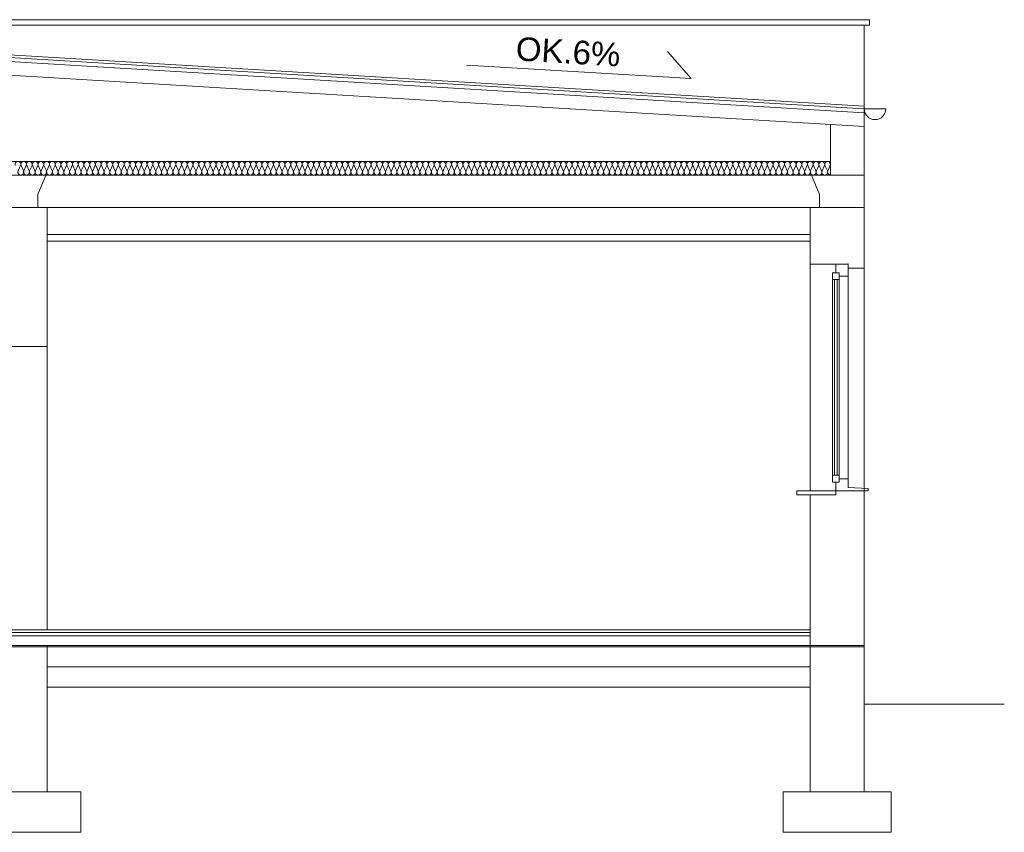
# Model space of a CAD drawing. Header units: millimetres. Extents: x 12683 to 90307, y 30842 to 62253.
# Tile 150 of 152: x 79588 to 80318, y 54579 to 55181. Entities that reach past the tile are written whole.
import ezdxf

# ---------------------------------------------------------------- set-up
doc = ezdxf.new("R2010")
doc.units = ezdxf.units.MM
doc.header["$LTSCALE"] = 0.6
doc.layers.add('zzzz_podklady_przekroje', color=252, linetype='Continuous', lineweight=15)
doc.styles.add('GENERATED_STYLE_1', font='ARIAL.TTF')

msp = doc.modelspace()

# ---------------------------------------------------------------- linework, layer by layer
at = {"layer": 'zzzz_podklady_przekroje'}
for p, q in [((80217.89, 55181.34), (78373.89, 55181.34)), ((80217.89, 55177.34), (80217.89, 55181.34)), ((80217.89, 55177.34), (78373.89, 55177.34)), ((80213.89, 54609.26), (80213.89, 55177.34)), ((80213.89, 55117.26), (79295.89, 55172.34)), ((80213.67, 55115.27), (79295.89, 55170.33)), ((80213.89, 55112.25), (79295.89, 55167.33)), ((80213.89, 55102.23), (79295.89, 55157.31)), ((80085.84, 55137.73), (80068.11, 55157.73)), ((79919.45, 55147.71), (80085.84, 55137.73)), ((80229.89, 55115.27), (80213.89, 55115.27)), ((80188.89, 55066.26), (80188.89, 55103.73)), ((80188.89, 55076.26), (78402.89, 55076.26)), ((79587.36, 55069.24), (79589.12, 55073.28)), ((79589.48, 55073.28), (79591.25, 55069.24)), ((79591.61, 55069.24), (79593.38, 55073.28)), ((79593.73, 55073.28), (79595.5, 55069.24)), ((79595.86, 55069.24), (79597.63, 55073.28)), ((79597.99, 55073.28), (79599.76, 55069.24)), ((79600.11, 55069.24), (79601.88, 55073.28)), ((79602.24, 55073.28), (79604.01, 55069.24)), ((79604.37, 55069.24), (79606.13, 55073.28)), ((79606.49, 55073.28), (79608.26, 55069.24)), ((79608.62, 55069.24), (79610.39, 55073.28)), ((79610.74, 55073.28), (79612.51, 55069.24)), ((79612.87, 55069.24), (79614.64, 55073.28)), ((79615, 55073.28), (79616.77, 55069.24)), ((79617.12, 55069.24), (79618.89, 55073.28)), ((79619.25, 55073.28), (79621.02, 55069.24)), ((79621.37, 55069.24), (79623.14, 55073.28)), ((79623.5, 55073.28), (79625.27, 55069.24)), ((79625.63, 55069.24), (79627.4, 55073.28)), ((79627.75, 55073.28), (79629.52, 55069.24)), ((79629.88, 55069.24), (79631.65, 55073.28)), ((79632.01, 55073.28), (79633.77, 55069.24)), ((79634.13, 55069.24), (79635.9, 55073.28)), ((79636.26, 55073.28), (79638.03, 55069.24)), ((79638.38, 55069.24), (79640.15, 55073.28)), ((79640.51, 55073.28), (79642.28, 55069.24)), ((79642.64, 55069.24), (79644.41, 55073.28)), ((79644.76, 55073.28), (79646.53, 55069.24)), ((79646.89, 55069.24), (79648.66, 55073.28)), ((79649.02, 55073.28), (79650.78, 55069.24)), ((79651.14, 55069.24), (79652.91, 55073.28)), ((79653.27, 55073.28), (79655.04, 55069.24)), ((79655.39, 55069.24), (79657.16, 55073.28)), ((79657.52, 55073.28), (79659.29, 55069.24)), ((79659.65, 55069.24), (79661.42, 55073.28)), ((79661.77, 55073.28), (79663.54, 55069.24)), ((79663.9, 55069.24), (79665.67, 55073.28)), ((79666.03, 55073.28), (79667.79, 55069.24)), ((79668.15, 55069.24), (79669.92, 55073.28)), ((79670.28, 55073.28), (79672.05, 55069.24)), ((79672.4, 55069.24), (79674.17, 55073.28)), ((79674.53, 55073.28), (79676.3, 55069.24)), ((79676.66, 55069.24), (79678.42, 55073.28)), ((79678.78, 55073.28), (79680.55, 55069.24)), ((79680.91, 55069.24), (79682.68, 55073.28)), ((79683.03, 55073.28), (79684.8, 55069.24)), ((79685.16, 55069.24), (79686.93, 55073.28)), ((79687.29, 55073.28), (79689.06, 55069.24)), ((79689.41, 55069.24), (79691.18, 55073.28)), ((79691.54, 55073.28), (79693.31, 55069.24)), ((79693.67, 55069.24), (79695.43, 55073.28)), ((79695.79, 55073.28), (79697.56, 55069.24)), ((79697.92, 55069.24), (79699.69, 55073.28)), ((79700.04, 55073.28), (79701.81, 55069.24)), ((79702.17, 55069.24), (79703.94, 55073.28)), ((79704.3, 55073.28), (79706.07, 55069.24)), ((79706.42, 55069.24), (79708.19, 55073.28)), ((79708.55, 55073.28), (79710.32, 55069.24)), ((79710.67, 55069.24), (79712.44, 55073.28)), ((79712.8, 55073.28), (79714.57, 55069.24)), ((79714.93, 55069.24), (79716.7, 55073.28)), ((79717.05, 55073.28), (79718.82, 55069.24)), ((79719.18, 55069.24), (79720.95, 55073.28)), ((79721.31, 55073.28), (79723.07, 55069.24)), ((79723.43, 55069.24), (79725.2, 55073.28)), ((79725.56, 55073.28), (79727.33, 55069.24)), ((79727.68, 55069.24), (79729.45, 55073.28)), ((79729.81, 55073.28), (79731.58, 55069.24)), ((79731.94, 55069.24), (79733.71, 55073.28)), ((79734.06, 55073.28), (79735.83, 55069.24)), ((79736.19, 55069.24), (79737.96, 55073.28)), ((79738.32, 55073.28), (79740.08, 55069.24)), ((79740.44, 55069.24), (79742.21, 55073.28)), ((79742.57, 55073.28), (79744.34, 55069.24)), ((79744.69, 55069.24), (79746.46, 55073.28)), ((79746.82, 55073.28), (79748.59, 55069.24)), ((79748.95, 55069.24), (79750.72, 55073.28)), ((79751.07, 55073.28), (79752.84, 55069.24)), ((79753.2, 55069.24), (79754.97, 55073.28)), ((79755.33, 55073.28), (79757.09, 55069.24)), ((79757.45, 55069.24), (79759.22, 55073.28)), ((79759.58, 55073.28), (79761.35, 55069.24)), ((79761.7, 55069.24), (79763.47, 55073.28)), ((79763.83, 55073.28), (79765.6, 55069.24)), ((79765.96, 55069.24), (79767.72, 55073.28)), ((79768.08, 55073.28), (79769.85, 55069.24)), ((79770.21, 55069.24), (79771.98, 55073.28)), ((79772.33, 55073.28), (79774.1, 55069.24)), ((79774.46, 55069.24), (79776.23, 55073.28)), ((79776.59, 55073.28), (79778.36, 55069.24)), ((79778.71, 55069.24), (79780.48, 55073.28)), ((79780.84, 55073.28), (79782.61, 55069.24)), ((79782.97, 55069.24), (79784.73, 55073.28)), ((79785.09, 55073.28), (79786.86, 55069.24)), ((79787.22, 55069.24), (79788.99, 55073.28)), ((79789.34, 55073.28), (79791.11, 55069.24)), ((79791.47, 55069.24), (79793.24, 55073.28)), ((79793.6, 55073.28), (79795.37, 55069.24)), ((79795.72, 55069.24), (79797.49, 55073.28)), ((79797.85, 55073.28), (79799.62, 55069.24)), ((79799.97, 55069.24), (79801.74, 55073.28)), ((79802.1, 55073.28), (79803.87, 55069.24)), ((79804.23, 55069.24), (79806, 55073.28)), ((79806.35, 55073.28), (79808.12, 55069.24)), ((79808.48, 55069.24), (79810.25, 55073.28)), ((79810.61, 55073.28), (79812.37, 55069.24)), ((79812.73, 55069.24), (79814.5, 55073.28)), ((79814.86, 55073.28), (79816.63, 55069.24)), ((79816.98, 55069.24), (79818.75, 55073.28)), ((79819.11, 55073.28), (79820.88, 55069.24)), ((79821.24, 55069.24), (79823.01, 55073.28)), ((79823.36, 55073.28), (79825.13, 55069.24)), ((79825.49, 55069.24), (79827.26, 55073.28)), ((79827.62, 55073.28), (79829.38, 55069.24)), ((79829.74, 55069.24), (79831.51, 55073.28)), ((79831.87, 55073.28), (79833.64, 55069.24)), ((79833.99, 55069.24), (79835.76, 55073.28)), ((79836.12, 55073.28), (79837.89, 55069.24)), ((79838.25, 55069.24), (79840.02, 55073.28)), ((79840.37, 55073.28), (79842.14, 55069.24)), ((79842.5, 55069.24), (79844.27, 55073.28)), ((79844.63, 55073.28), (79846.39, 55069.24)), ((79846.75, 55069.24), (79848.52, 55073.28)), ((79848.88, 55073.28), (79850.65, 55069.24)), ((79851, 55069.24), (79852.77, 55073.28)), ((79853.13, 55073.28), (79854.9, 55069.24)), ((79855.26, 55069.24), (79857.02, 55073.28)), ((79857.38, 55073.28), (79859.15, 55069.24)), ((79859.51, 55069.24), (79861.28, 55073.28)), ((79861.63, 55073.28), (79863.4, 55069.24)), ((79863.76, 55069.24), (79865.53, 55073.28)), ((79865.89, 55073.28), (79867.66, 55069.24)), ((79868.01, 55069.24), (79869.78, 55073.28)), ((79870.14, 55073.28), (79871.91, 55069.24)), ((79872.27, 55069.24), (79874.03, 55073.28)), ((79874.39, 55073.28), (79876.16, 55069.24)), ((79876.52, 55069.24), (79878.29, 55073.28)), ((79878.64, 55073.28), (79880.41, 55069.24)), ((79880.77, 55069.24), (79882.54, 55073.28)), ((79882.9, 55073.28), (79884.67, 55069.24)), ((79885.02, 55069.24), (79886.79, 55073.28)), ((79887.15, 55073.28), (79888.92, 55069.24)), ((79889.27, 55069.24), (79891.04, 55073.28)), ((79891.4, 55073.28), (79893.17, 55069.24)), ((79893.53, 55069.24), (79895.3, 55073.28)), ((79895.65, 55073.28), (79897.42, 55069.24)), ((79897.78, 55069.24), (79899.55, 55073.28)), ((79899.91, 55073.28), (79901.67, 55069.24)), ((79902.03, 55069.24), (79903.8, 55073.28)), ((79904.16, 55073.28), (79905.93, 55069.24)), ((79906.28, 55069.24), (79908.05, 55073.28)), ((79908.41, 55073.28), (79910.18, 55069.24)), ((79910.54, 55069.24), (79912.31, 55073.28)), ((79912.66, 55073.28), (79914.43, 55069.24)), ((79914.79, 55069.24), (79916.56, 55073.28)), ((79916.92, 55073.28), (79918.68, 55069.24)), ((79919.04, 55069.24), (79920.81, 55073.28)), ((79921.17, 55073.28), (79922.94, 55069.24)), ((79923.29, 55069.24), (79925.06, 55073.28)), ((79925.42, 55073.28), (79927.19, 55069.24)), ((79927.55, 55069.24), (79929.32, 55073.28)), ((79929.67, 55073.28), (79931.44, 55069.24)), ((79931.8, 55069.24), (79933.57, 55073.28)), ((79933.93, 55073.28), (79935.69, 55069.24)), ((79936.05, 55069.24), (79937.82, 55073.28)), ((79938.18, 55073.28), (79939.95, 55069.24)), ((79940.3, 55069.24), (79942.07, 55073.28)), ((79942.43, 55073.28), (79944.2, 55069.24)), ((79944.56, 55069.24), (79946.32, 55073.28)), ((79946.68, 55073.28), (79948.45, 55069.24)), ((79948.81, 55069.24), (79950.58, 55073.28)), ((79950.93, 55073.28), (79952.7, 55069.24)), ((79953.06, 55069.24), (79954.83, 55073.28)), ((79955.19, 55073.28), (79956.96, 55069.24)), ((79957.31, 55069.24), (79959.08, 55073.28)), ((79959.44, 55073.28), (79961.21, 55069.24)), ((79961.57, 55069.24), (79963.33, 55073.28)), ((79963.69, 55073.28), (79965.46, 55069.24)), ((79965.82, 55069.24), (79967.59, 55073.28)), ((79967.94, 55073.28), (79969.71, 55069.24)), ((79970.07, 55069.24), (79971.84, 55073.28)), ((79972.2, 55073.28), (79973.97, 55069.24)), ((79974.32, 55069.24), (79976.09, 55073.28)), ((79976.45, 55073.28), (79978.22, 55069.24)), ((79978.57, 55069.24), (79980.34, 55073.28)), ((79980.7, 55073.28), (79982.47, 55069.24)), ((79982.83, 55069.24), (79984.6, 55073.28)), ((79984.95, 55073.28), (79986.72, 55069.24)), ((79987.08, 55069.24), (79988.85, 55073.28)), ((79989.21, 55073.28), (79990.97, 55069.24)), ((79991.33, 55069.24), (79993.1, 55073.28)), ((79993.46, 55073.28), (79995.23, 55069.24)), ((79995.58, 55069.24), (79997.35, 55073.28)), ((79997.71, 55073.28), (79999.48, 55069.24)), ((79999.84, 55069.24), (80001.61, 55073.28)), ((80001.96, 55073.28), (80003.73, 55069.24)), ((80004.09, 55069.24), (80005.86, 55073.28)), ((80006.22, 55073.28), (80007.98, 55069.24)), ((80008.34, 55069.24), (80010.11, 55073.28)), ((80010.47, 55073.28), (80012.24, 55069.24)), ((80012.59, 55069.24), (80014.36, 55073.28)), ((80014.72, 55073.28), (80016.49, 55069.24)), ((80016.85, 55069.24), (80018.62, 55073.28)), ((80018.97, 55073.28), (80020.74, 55069.24)), ((80021.1, 55069.24), (80022.87, 55073.28)), ((80023.23, 55073.28), (80024.99, 55069.24)), ((80025.35, 55069.24), (80027.12, 55073.28)), ((80027.48, 55073.28), (80029.25, 55069.24)), ((80029.6, 55069.24), (80031.37, 55073.28)), ((80031.73, 55073.28), (80033.5, 55069.24)), ((80033.86, 55069.24), (80035.62, 55073.28)), ((80035.98, 55073.28), (80037.75, 55069.24)), ((80038.11, 55069.24), (80039.88, 55073.28)), ((80040.23, 55073.28), (80042, 55069.24)), ((80042.36, 55069.24), (80044.13, 55073.28)), ((80044.49, 55073.28), (80046.26, 55069.24)), ((80046.61, 55069.24), (80048.38, 55073.28)), ((80048.74, 55073.28), (80050.51, 55069.24)), ((80050.87, 55069.24), (80052.63, 55073.28)), ((80052.99, 55073.28), (80054.76, 55069.24)), ((80055.12, 55069.24), (80056.89, 55073.28)), ((80057.24, 55073.28), (80059.01, 55069.24)), ((80059.37, 55069.24), (80061.14, 55073.28)), ((80061.5, 55073.28), (80063.27, 55069.24)), ((80063.62, 55069.24), (80065.39, 55073.28)), ((80065.75, 55073.28), (80067.52, 55069.24)), ((80067.87, 55069.24), (80069.64, 55073.28)), ((80070, 55073.28), (80071.77, 55069.24)), ((80072.13, 55069.24), (80073.9, 55073.28)), ((80074.25, 55073.28), (80076.02, 55069.24)), ((80076.38, 55069.24), (80078.15, 55073.28)), ((80078.51, 55073.28), (80080.27, 55069.24)), ((80080.63, 55069.24), (80082.4, 55073.28)), ((80082.76, 55073.28), (80084.53, 55069.24)), ((80084.88, 55069.24), (80086.65, 55073.28)), ((80087.01, 55073.28), (80088.78, 55069.24)), ((80089.14, 55069.24), (80090.91, 55073.28)), ((80091.26, 55073.28), (80093.03, 55069.24)), ((80093.39, 55069.24), (80095.16, 55073.28)), ((80095.52, 55073.28), (80097.28, 55069.24)), ((80097.64, 55069.24), (80099.41, 55073.28)), ((80099.77, 55073.28), (80101.54, 55069.24)), ((80101.89, 55069.24), (80103.66, 55073.28)), ((80104.02, 55073.28), (80105.79, 55069.24)), ((80106.15, 55069.24), (80107.92, 55073.28)), ((80108.27, 55073.28), (80110.04, 55069.24)), ((80110.4, 55069.24), (80112.17, 55073.28)), ((80112.53, 55073.28), (80114.29, 55069.24)), ((80114.65, 55069.24), (80116.42, 55073.28)), ((80116.78, 55073.28), (80118.55, 55069.24)), ((80118.9, 55069.24), (80120.67, 55073.28)), ((80121.03, 55073.28), (80122.8, 55069.24)), ((80123.16, 55069.24), (80124.92, 55073.28)), ((80125.28, 55073.28), (80127.05, 55069.24)), ((80127.41, 55069.24), (80129.18, 55073.28)), ((80129.53, 55073.28), (80131.3, 55069.24)), ((80131.66, 55069.24), (80133.43, 55073.28)), ((80133.79, 55073.28), (80135.56, 55069.24)), ((80135.91, 55069.24), (80137.68, 55073.28)), ((80138.04, 55073.28), (80139.81, 55069.24)), ((80140.17, 55069.24), (80141.93, 55073.28)), ((80142.29, 55073.28), (80144.06, 55069.24)), ((80144.42, 55069.24), (80146.19, 55073.28)), ((80146.54, 55073.28), (80148.31, 55069.24)), ((80148.67, 55069.24), (80150.44, 55073.28)), ((80150.8, 55073.28), (80152.57, 55069.24)), ((80152.92, 55069.24), (80154.69, 55073.28)), ((80155.05, 55073.28), (80156.82, 55069.24)), ((80157.17, 55069.24), (80158.94, 55073.28)), ((80159.3, 55073.28), (80161.07, 55069.24)), ((80161.43, 55069.24), (80163.2, 55073.28)), ((80163.55, 55073.28), (80165.32, 55069.24)), ((80165.68, 55069.24), (80167.45, 55073.28)), ((80167.81, 55073.28), (80169.57, 55069.24)), ((80169.93, 55069.24), (80171.7, 55073.28)), ((80172.06, 55073.28), (80173.83, 55069.24)), ((80174.18, 55069.24), (80175.95, 55073.28)), ((80176.31, 55073.28), (80178.08, 55069.24)), ((80178.44, 55069.24), (80180.21, 55073.28)), ((80180.56, 55073.28), (80182.33, 55069.24)), ((80182.69, 55069.24), (80184.46, 55073.28)), ((80184.82, 55073.28), (80186.58, 55069.24)), ((80186.94, 55069.24), (80188.71, 55073.28)), ((80213.89, 55066.26), (78377.89, 55066.26)), ((79601.89, 55051.78), (79607.83, 55066.26)), ((80180.89, 55051.78), (80174.95, 55066.26)), ((79601.89, 55042.26), (79601.89, 55051.78)), ((80180.89, 55042.26), (80180.89, 55051.78)), ((80213.89, 55042.26), (78377.89, 55042.26)), ((79608.89, 54729.26), (79608.89, 55042.26)), ((80173.89, 54832.26), (80173.89, 55042.26)), ((80173.89, 55022.26), (79608.89, 55022.26)), ((80173.89, 55017.26), (79608.89, 55017.26)), ((80173.89, 55000.26), (80173.89, 54832.26)), ((80201.89, 55000.26), (80173.89, 55000.26)), ((80192.89, 54993.76), (80192.89, 55000.26)), ((80201.89, 54991.26), (80201.89, 55000.26)), ((80190.39, 54988.76), (80190.39, 54993.76)), ((80195.39, 54993.76), (80190.39, 54993.76)), ((80195.39, 54993.76), (80192.89, 54993.76)), ((80195.39, 54988.76), (80195.39, 54993.76)), ((80195.39, 54991.26), (80195.39, 54993.76)), ((80213.89, 54997.26), (80201.89, 54997.26)), ((80213.89, 54997.26), (80213.89, 54834.13)), ((80190.39, 54988.76), (80190.39, 54843.76)), ((80195.39, 54988.76), (80190.39, 54988.76)), ((80191.89, 54988.76), (80191.89, 54843.76)), ((80191.89, 54988.76), (80191.89, 54843.76)), ((80193.89, 54843.76), (80193.89, 54988.76)), ((80193.89, 54843.76), (80193.89, 54988.76)), ((80201.89, 54991.26), (80195.39, 54991.26)), ((80195.39, 54988.76), (80195.39, 54843.76)), ((80201.89, 54991.26), (80201.89, 54841.26)), ((79608.89, 54939.26), (79578.89, 54939.26)), ((80190.39, 54838.76), (80190.39, 54843.76)), ((80195.39, 54843.76), (80190.39, 54843.76)), ((80195.39, 54838.76), (80190.39, 54838.76)), ((80192.89, 54832.26), (80192.89, 54838.76)), ((80195.39, 54838.76), (80192.89, 54838.76)), ((80195.39, 54838.76), (80195.39, 54843.76)), ((80201.89, 54841.26), (80195.39, 54841.26)), ((80195.39, 54838.76), (80195.39, 54841.26)), ((80201.89, 54834.76), (80201.89, 54841.26)), ((80213.89, 54832.26), (80163.89, 54832.26)), ((80163.89, 54832.26), (80163.89, 54829.26)), ((80192.89, 54832.26), (80192.89, 54829.26)), ((80216.89, 54833.97), (80201.89, 54834.76)), ((80216.89, 54832.26), (80213.89, 54832.26)), ((80216.89, 54832.26), (80216.89, 54833.97)), ((80163.89, 54829.26), (80192.89, 54829.26)), ((80173.89, 54609.26), (80173.89, 54829.26)), ((80173.89, 54729.26), (78417.89, 54729.26)), ((80173.89, 54727.26), (78417.89, 54727.26)), ((80173.89, 54724.76), (78417.89, 54724.76)), ((80213.89, 54717.76), (78377.89, 54717.76)), ((80213.89, 54716.76), (78377.89, 54716.76)), ((79608.89, 54609.26), (79608.89, 54717.76)), ((80173.89, 54701.76), (79608.89, 54701.76)), ((80173.89, 54686.76), (79608.89, 54686.76)), ((80317.63, 54674.26), (80213.89, 54674.26)), ((79633.89, 54609.26), (79553.89, 54609.26)), ((79633.89, 54609.26), (79633.89, 54579.26)), ((80233.89, 54609.26), (80153.89, 54609.26)), ((80153.89, 54609.26), (80153.89, 54579.26)), ((80233.89, 54609.26), (80233.89, 54579.26)), ((79633.89, 54579.26), (79553.89, 54579.26)), ((80233.89, 54579.26), (80153.89, 54579.26))]:
    msp.add_line(p, q, dxfattribs=at)
msp.add_arc((80221.89, 55115.27), 8, 180, 0, dxfattribs=at)
for centre, start_param, end_param in [((79587.18, 55074.13), 4.299595, 8.266775), ((79591.43, 55074.13), 4.299595, 8.266775), ((79595.68, 55074.13), 4.299595, 8.266775), ((79599.93, 55074.13), 4.299595, 8.266775), ((79604.19, 55074.13), 4.299595, 8.266775), ((79608.44, 55074.13), 4.299595, 8.266775), ((79612.69, 55074.13), 4.299595, 8.266775), ((79616.94, 55074.13), 4.299595, 8.266775), ((79621.2, 55074.13), 4.299595, 8.266775), ((79625.45, 55074.13), 4.299595, 8.266775), ((79629.7, 55074.13), 4.299595, 8.266775), ((79633.95, 55074.13), 4.299595, 8.266775), ((79638.21, 55074.13), 4.299595, 8.266775), ((79642.46, 55074.13), 4.299595, 8.266775), ((79646.71, 55074.13), 4.299595, 8.266775), ((79650.96, 55074.13), 4.299595, 8.266775), ((79655.22, 55074.13), 4.299595, 8.266775), ((79659.47, 55074.13), 4.299595, 8.266775), ((79663.72, 55074.13), 4.299595, 8.266775), ((79667.97, 55074.13), 4.299595, 8.266775), ((79672.22, 55074.13), 4.299595, 8.266775), ((79676.48, 55074.13), 4.299595, 8.266775), ((79680.73, 55074.13), 4.299595, 8.266775), ((79684.98, 55074.13), 4.299595, 8.266775), ((79689.23, 55074.13), 4.299595, 8.266775), ((79693.49, 55074.13), 4.299595, 8.266775), ((79697.74, 55074.13), 4.299595, 8.266775), ((79701.99, 55074.13), 4.299595, 8.266775), ((79706.24, 55074.13), 4.299595, 8.266775), ((79710.5, 55074.13), 4.299595, 8.266775), ((79714.75, 55074.13), 4.299595, 8.266775), ((79719, 55074.13), 4.299595, 8.266775), ((79723.25, 55074.13), 4.299595, 8.266775), ((79727.51, 55074.13), 4.299595, 8.266775), ((79731.76, 55074.13), 4.299595, 8.266775), ((79736.01, 55074.13), 4.299595, 8.266775), ((79740.26, 55074.13), 4.299595, 8.266775), ((79744.52, 55074.13), 4.299595, 8.266775), ((79748.77, 55074.13), 4.299595, 8.266775), ((79753.02, 55074.13), 4.299595, 8.266775), ((79757.27, 55074.13), 4.299595, 8.266775), ((79761.52, 55074.13), 4.299595, 8.266775), ((79765.78, 55074.13), 4.299595, 8.266775), ((79770.03, 55074.13), 4.299595, 8.266775), ((79774.28, 55074.13), 4.299595, 8.266775), ((79778.53, 55074.13), 4.299595, 8.266775), ((79782.79, 55074.13), 4.299595, 8.266775), ((79787.04, 55074.13), 4.299595, 8.266775), ((79791.29, 55074.13), 4.299595, 8.266775), ((79795.54, 55074.13), 4.299595, 8.266775), ((79799.8, 55074.13), 4.299595, 8.266775), ((79804.05, 55074.13), 4.299595, 8.266775), ((79808.3, 55074.13), 4.299595, 8.266775), ((79812.55, 55074.13), 4.299595, 8.266775), ((79816.81, 55074.13), 4.299595, 8.266775), ((79821.06, 55074.13), 4.299595, 8.266775), ((79825.31, 55074.13), 4.299595, 8.266775), ((79829.56, 55074.13), 4.299595, 8.266775), ((79833.82, 55074.13), 4.299595, 8.266775), ((79838.07, 55074.13), 4.299595, 8.266775), ((79842.32, 55074.13), 4.299595, 8.266775), ((79846.57, 55074.13), 4.299595, 8.266775), ((79850.82, 55074.13), 4.299595, 8.266775), ((79855.08, 55074.13), 4.299595, 8.266775), ((79859.33, 55074.13), 4.299595, 8.266775), ((79863.58, 55074.13), 4.299595, 8.266775), ((79867.83, 55074.13), 4.299595, 8.266775), ((79872.09, 55074.13), 4.299595, 8.266775), ((79876.34, 55074.13), 4.299595, 8.266775), ((79880.59, 55074.13), 4.299595, 8.266775), ((79884.84, 55074.13), 4.299595, 8.266775), ((79889.1, 55074.13), 4.299595, 8.266775), ((79893.35, 55074.13), 4.299595, 8.266775), ((79897.6, 55074.13), 4.299595, 8.266775), ((79901.85, 55074.13), 4.299595, 8.266775), ((79906.11, 55074.13), 4.299595, 8.266775), ((79910.36, 55074.13), 4.299595, 8.266775), ((79914.61, 55074.13), 4.299595, 8.266775), ((79918.86, 55074.13), 4.299595, 8.266775), ((79923.12, 55074.13), 4.299595, 8.266775), ((79927.37, 55074.13), 4.299595, 8.266775), ((79931.62, 55074.13), 4.299595, 8.266775), ((79935.87, 55074.13), 4.299595, 8.266775), ((79940.12, 55074.13), 4.299595, 8.266775), ((79944.38, 55074.13), 4.299595, 8.266775), ((79948.63, 55074.13), 4.299595, 8.266775), ((79952.88, 55074.13), 4.299595, 8.266775), ((79957.13, 55074.13), 4.299595, 8.266775), ((79961.39, 55074.13), 4.299595, 8.266775), ((79965.64, 55074.13), 4.299595, 8.266775), ((79969.89, 55074.13), 4.299595, 8.266775), ((79974.14, 55074.13), 4.299595, 8.266775), ((79978.4, 55074.13), 4.299595, 8.266775), ((79982.65, 55074.13), 4.299595, 8.266775), ((79986.9, 55074.13), 4.299595, 8.266775), ((79991.15, 55074.13), 4.299595, 8.266775), ((79995.41, 55074.13), 4.299595, 8.266775), ((79999.66, 55074.13), 4.299595, 8.266775), ((80003.91, 55074.13), 4.299595, 8.266775), ((80008.16, 55074.13), 4.299595, 8.266775), ((80012.42, 55074.13), 4.299595, 8.266775), ((80016.67, 55074.13), 4.299595, 8.266775), ((80020.92, 55074.13), 4.299595, 8.266775), ((80025.17, 55074.13), 4.299595, 8.266775), ((80029.42, 55074.13), 4.299595, 8.266775), ((80033.68, 55074.13), 4.299595, 8.266775), ((80037.93, 55074.13), 4.299595, 8.266775), ((80042.18, 55074.13), 4.299595, 8.266775), ((80046.43, 55074.13), 4.299595, 8.266775), ((80050.69, 55074.13), 4.299595, 8.266775), ((80054.94, 55074.13), 4.299595, 8.266775), ((80059.19, 55074.13), 4.299595, 8.266775), ((80063.44, 55074.13), 4.299595, 8.266775), ((80067.7, 55074.13), 4.299595, 8.266775), ((80071.95, 55074.13), 4.299595, 8.266775), ((80076.2, 55074.13), 4.299595, 8.266775), ((80080.45, 55074.13), 4.299595, 8.266775), ((80084.71, 55074.13), 4.299595, 8.266775), ((80088.96, 55074.13), 4.299595, 8.266775), ((80093.21, 55074.13), 4.299595, 8.266775), ((80097.46, 55074.13), 4.299595, 8.266775), ((80101.72, 55074.13), 4.299595, 8.266775), ((80105.97, 55074.13), 4.299595, 8.266775), ((80110.22, 55074.13), 4.299595, 8.266775), ((80114.47, 55074.13), 4.299595, 8.266775), ((80118.72, 55074.13), 4.299595, 8.266775), ((80122.98, 55074.13), 4.299595, 8.266775), ((80127.23, 55074.13), 4.299595, 8.266775), ((80131.48, 55074.13), 4.299595, 8.266775), ((80135.73, 55074.13), 4.299595, 8.266775), ((80139.99, 55074.13), 4.299595, 8.266775), ((80144.24, 55074.13), 4.299595, 8.266775), ((80148.49, 55074.13), 4.299595, 8.266775), ((80152.74, 55074.13), 4.299595, 8.266775), ((80157, 55074.13), 4.299595, 8.266775), ((80161.25, 55074.13), 4.299595, 8.266775), ((80165.5, 55074.13), 4.299595, 8.266775), ((80169.75, 55074.13), 4.299595, 8.266775), ((80174.01, 55074.13), 4.299595, 8.266775), ((80178.26, 55074.13), 4.299595, 8.266775), ((80182.51, 55074.13), 4.299595, 8.266775), ((80186.76, 55074.13), 4.299595, 8.266775), ((79589.3, 55068.38), 1.158004, 5.125183), ((79593.56, 55068.38), 1.158004, 5.125183), ((79597.81, 55068.38), 1.158004, 5.125183), ((79602.06, 55068.38), 1.158004, 5.125183), ((79606.31, 55068.38), 1.158004, 5.125183), ((79610.57, 55068.38), 1.158004, 5.125183), ((79614.82, 55068.38), 1.158004, 5.125183), ((79619.07, 55068.38), 1.158004, 5.125183), ((79623.32, 55068.38), 1.158004, 5.125183), ((79627.57, 55068.38), 1.158004, 5.125183), ((79631.83, 55068.38), 1.158004, 5.125183), ((79636.08, 55068.38), 1.158004, 5.125183), ((79640.33, 55068.38), 1.158004, 5.125183), ((79644.58, 55068.38), 1.158004, 5.125183), ((79648.84, 55068.38), 1.158004, 5.125183), ((79653.09, 55068.38), 1.158004, 5.125183), ((79657.34, 55068.38), 1.158004, 5.125183), ((79661.59, 55068.38), 1.158004, 5.125183), ((79665.85, 55068.38), 1.158004, 5.125183), ((79670.1, 55068.38), 1.158004, 5.125183), ((79674.35, 55068.38), 1.158004, 5.125183), ((79678.6, 55068.38), 1.158004, 5.125183), ((79682.86, 55068.38), 1.158004, 5.125183), ((79687.11, 55068.38), 1.158004, 5.125183), ((79691.36, 55068.38), 1.158004, 5.125183), ((79695.61, 55068.38), 1.158004, 5.125183), ((79699.87, 55068.38), 1.158004, 5.125183), ((79704.12, 55068.38), 1.158004, 5.125183), ((79708.37, 55068.38), 1.158004, 5.125183), ((79712.62, 55068.38), 1.158004, 5.125183), ((79716.87, 55068.38), 1.158004, 5.125183), ((79721.13, 55068.38), 1.158004, 5.125183), ((79725.38, 55068.38), 1.158004, 5.125183), ((79729.63, 55068.38), 1.158004, 5.125183), ((79733.88, 55068.38), 1.158004, 5.125183), ((79738.14, 55068.38), 1.158004, 5.125183), ((79742.39, 55068.38), 1.158004, 5.125183), ((79746.64, 55068.38), 1.158004, 5.125183), ((79750.89, 55068.38), 1.158004, 5.125183), ((79755.15, 55068.38), 1.158004, 5.125183), ((79759.4, 55068.38), 1.158004, 5.125183), ((79763.65, 55068.38), 1.158004, 5.125183), ((79767.9, 55068.38), 1.158004, 5.125183), ((79772.16, 55068.38), 1.158004, 5.125183), ((79776.41, 55068.38), 1.158004, 5.125183), ((79780.66, 55068.38), 1.158004, 5.125183), ((79784.91, 55068.38), 1.158004, 5.125183), ((79789.17, 55068.38), 1.158004, 5.125183), ((79793.42, 55068.38), 1.158004, 5.125183), ((79797.67, 55068.38), 1.158004, 5.125183), ((79801.92, 55068.38), 1.158004, 5.125183), ((79806.17, 55068.38), 1.158004, 5.125183), ((79810.43, 55068.38), 1.158004, 5.125183), ((79814.68, 55068.38), 1.158004, 5.125183), ((79818.93, 55068.38), 1.158004, 5.125183), ((79823.18, 55068.38), 1.158004, 5.125183), ((79827.44, 55068.38), 1.158004, 5.125183), ((79831.69, 55068.38), 1.158004, 5.125183), ((79835.94, 55068.38), 1.158004, 5.125183), ((79840.19, 55068.38), 1.158004, 5.125183), ((79844.45, 55068.38), 1.158004, 5.125183), ((79848.7, 55068.38), 1.158004, 5.125183), ((79852.95, 55068.38), 1.158004, 5.125183), ((79857.2, 55068.38), 1.158004, 5.125183), ((79861.46, 55068.38), 1.158004, 5.125183), ((79865.71, 55068.38), 1.158004, 5.125183), ((79869.96, 55068.38), 1.158004, 5.125183), ((79874.21, 55068.38), 1.158004, 5.125183), ((79878.47, 55068.38), 1.158004, 5.125183), ((79882.72, 55068.38), 1.158004, 5.125183), ((79886.97, 55068.38), 1.158004, 5.125183), ((79891.22, 55068.38), 1.158004, 5.125183), ((79895.47, 55068.38), 1.158004, 5.125183), ((79899.73, 55068.38), 1.158004, 5.125183), ((79903.98, 55068.38), 1.158004, 5.125183), ((79908.23, 55068.38), 1.158004, 5.125183), ((79912.48, 55068.38), 1.158004, 5.125183), ((79916.74, 55068.38), 1.158004, 5.125183), ((79920.99, 55068.38), 1.158004, 5.125183), ((79925.24, 55068.38), 1.158004, 5.125183), ((79929.49, 55068.38), 1.158004, 5.125183), ((79933.75, 55068.38), 1.158004, 5.125183), ((79938, 55068.38), 1.158004, 5.125183), ((79942.25, 55068.38), 1.158004, 5.125183), ((79946.5, 55068.38), 1.158004, 5.125183), ((79950.76, 55068.38), 1.158004, 5.125183), ((79955.01, 55068.38), 1.158004, 5.125183), ((79959.26, 55068.38), 1.158004, 5.125183), ((79963.51, 55068.38), 1.158004, 5.125183), ((79967.77, 55068.38), 1.158004, 5.125183), ((79972.02, 55068.38), 1.158004, 5.125183), ((79976.27, 55068.38), 1.158004, 5.125183), ((79980.52, 55068.38), 1.158004, 5.125183), ((79984.77, 55068.38), 1.158004, 5.125183), ((79989.03, 55068.38), 1.158004, 5.125183), ((79993.28, 55068.38), 1.158004, 5.125183), ((79997.53, 55068.38), 1.158004, 5.125183), ((80001.78, 55068.38), 1.158004, 5.125183), ((80006.04, 55068.38), 1.158004, 5.125183), ((80010.29, 55068.38), 1.158004, 5.125183), ((80014.54, 55068.38), 1.158004, 5.125183), ((80018.79, 55068.38), 1.158004, 5.125183), ((80023.05, 55068.38), 1.158004, 5.125183), ((80027.3, 55068.38), 1.158004, 5.125183), ((80031.55, 55068.38), 1.158004, 5.125183), ((80035.8, 55068.38), 1.158004, 5.125183), ((80040.06, 55068.38), 1.158004, 5.125183), ((80044.31, 55068.38), 1.158004, 5.125183), ((80048.56, 55068.38), 1.158004, 5.125183), ((80052.81, 55068.38), 1.158004, 5.125183), ((80057.07, 55068.38), 1.158004, 5.125183), ((80061.32, 55068.38), 1.158004, 5.125183), ((80065.57, 55068.38), 1.158004, 5.125183), ((80069.82, 55068.38), 1.158004, 5.125183), ((80074.07, 55068.38), 1.158004, 5.125183), ((80078.33, 55068.38), 1.158004, 5.125183), ((80082.58, 55068.38), 1.158004, 5.125183), ((80086.83, 55068.38), 1.158004, 5.125183), ((80091.08, 55068.38), 1.158004, 5.125183), ((80095.34, 55068.38), 1.158004, 5.125183), ((80099.59, 55068.38), 1.158004, 5.125183), ((80103.84, 55068.38), 1.158004, 5.125183), ((80108.09, 55068.38), 1.158004, 5.125183), ((80112.35, 55068.38), 1.158004, 5.125183), ((80116.6, 55068.38), 1.158004, 5.125183), ((80120.85, 55068.38), 1.158004, 5.125183), ((80125.1, 55068.38), 1.158004, 5.125183), ((80129.36, 55068.38), 1.158004, 5.125183), ((80133.61, 55068.38), 1.158004, 5.125183), ((80137.86, 55068.38), 1.158004, 5.125183), ((80142.11, 55068.38), 1.158004, 5.125183), ((80146.37, 55068.38), 1.158004, 5.125183), ((80150.62, 55068.38), 1.158004, 5.125183), ((80154.87, 55068.38), 1.158004, 5.125183), ((80159.12, 55068.38), 1.158004, 5.125183), ((80163.37, 55068.38), 1.158004, 5.125183), ((80167.63, 55068.38), 1.158004, 5.125183), ((80171.88, 55068.38), 1.158004, 5.125183), ((80176.13, 55068.38), 1.158004, 5.125183), ((80180.38, 55068.38), 1.158004, 5.125183), ((80184.64, 55068.38), 1.158004, 5.125183), ((80188.89, 55068.38), 1.158004, 3.141593)]:
    msp.add_ellipse(centre, major_axis=(0, 2.13), ratio=0.999722, start_param=start_param, end_param=end_param, dxfattribs=at)
msp.add_point((80201.89, 55000.26), dxfattribs=at)

# ---------------------------------------------------------------- texts
at = {"layer": 'zzzz_podklady_przekroje', "insert": (79994.63, 55157.5), "char_height": 17.5, "attachment_point": 5, "rotation": 356.56637, "style": 'GENERATED_STYLE_1'}
msp.add_mtext('{OK.6%}', dxfattribs=at)

doc.saveas('drawing.dxf')
